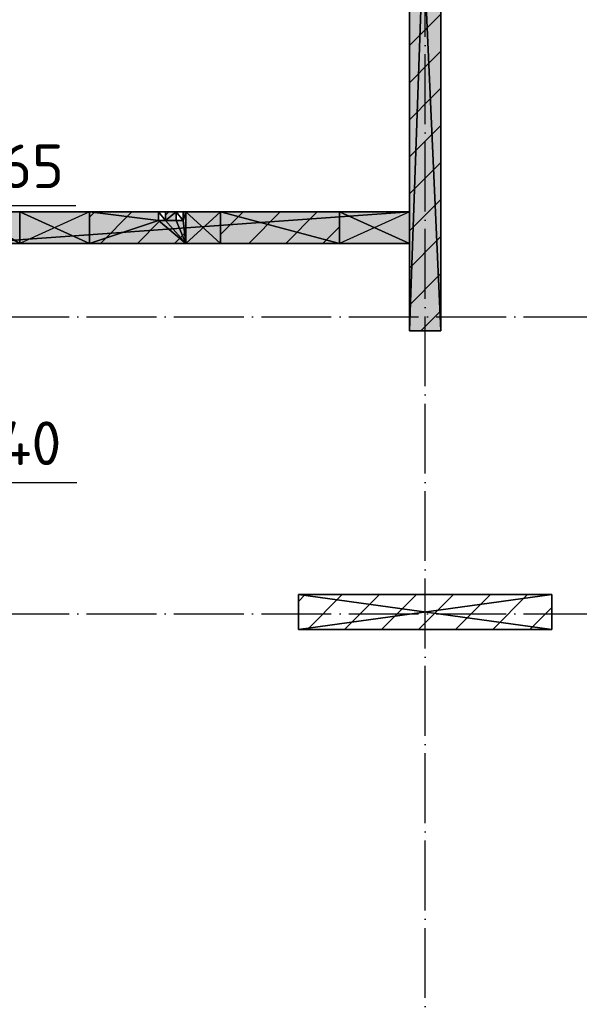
# Model space of a CAD drawing. Header units: millimetres. Extents: x 40580 to 559114, y -343730 to 81020.
# Tile 142 of 256: x 249125 to 252327, y -76028 to -70393. Entities that reach past the tile are written whole.
import ezdxf

# ---------------------------------------------------------------- set-up
doc = ezdxf.new("R2010")
doc.units = ezdxf.units.MM
doc.linetypes.add('______11', pattern=[500, 400, -50, 0, -50])
doc.linetypes.add('______5', pattern=[1100, 800, -100, 100, -100])
for name, color, linetype in [('_________2_', 7, 'Continuous'), ('____________', 7, 'Continuous'), ('_________________1_', 7, 'Continuous'), ('___________________', 253, '______5'), ('__________________________', 22, 'Continuous'), ('Тонкие', 7, 'Continuous')]:
    doc.layers.add(name, color=color, linetype=linetype)
doc.styles.add('ISOCPEUR', font='isocpeur.ttf')
doc.dimstyles.new('СПДС', dxfattribs={"dimscale": 125, "dimtxt": 250, "dimasz": 50, "dimexe": 50, "dimexo": 10, "dimgap": 100, "dimtad": 1, "dimdec": 0, "dimtxsty": 'ISOCPEUR', "dimblk": 'OBLIQUE', "dimcen": 50, "dimdle": 50, "dimadec": 0, "dimazin": 2, "dimtfac": 0.75, "dimtdec": 0, "dimtmove": 1, "dimatfit": 3, "dimfxl": 1, "dimtfill": 1, "dimtolj": 1, "dimarcsym": 1})

# ---------------------------------------------------------------- blocks, each defined once
blk = doc.blocks.new('_OBLIQUE')
at = {"color": 0, "linetype": 'ByBlock'}
blk.add_line((-0.5, -0.5), (0.5, 0.5), dxfattribs=at)
blk = doc.blocks.new('*D19184')
at = {"layer": 'Defpoints', "color": 0}
for p in [(248204.7, -71928.1), (248644.7, -71993.1), (248644.7, -73042.1)]:
    blk.add_point(p, dxfattribs=at)
at = {"layer": 'Тонкие', "color": 0, "lineweight": -2}
for p, q in [((248204.7, -71938.1), (248204.7, -73092.1)), ((248644.7, -72003.1), (248644.7, -73092.1)), ((248154.7, -73042.1), (248694.7, -73042.1)), ((248644.7, -73042.1), (249452, -73042.1))]:
    blk.add_line(p, q, dxfattribs=at)
at = {"layer": 'Тонкие', "color": 0, "lineweight": -2, "xscale": 50, "yscale": 50, "zscale": 50, "rotation": 180}
blk.add_blockref('_OBLIQUE', (248204.7, -73042.1), dxfattribs=at)
at = {"layer": 'Тонкие', "color": 0, "lineweight": -2, "xscale": 50, "yscale": 50, "zscale": 50}
blk.add_blockref('_OBLIQUE', (248644.7, -73042.1), dxfattribs=at)
at = {"layer": 'Тонкие', "color": 0, "insert": (249089.5, -72817.1), "char_height": 250, "attachment_point": 5, "style": 'ISOCPEUR', "bg_fill": 3, "box_fill_scale": 1.1, "bg_fill_color": 256, "bg_fill_true_color": 13158600, "bg_fill_transparency": 0}
blk.add_mtext('\\A1;440', dxfattribs=at)
blk = doc.blocks.new('*D19190')
at = {"layer": 'Defpoints', "color": 0}
for p in [(248279.7, -71478.1), (248644.7, -71457.3), (248644.7, -71536.5)]:
    blk.add_point(p, dxfattribs=at)
at = {"layer": 'Тонкие', "color": 0, "lineweight": -2}
for p, q in [((248279.7, -71468.1), (248279.7, -71407.3)), ((248644.7, -71526.5), (248644.7, -71407.3)), ((248229.7, -71457.3), (248694.7, -71457.3)), ((248644.7, -71457.3), (249445.5, -71457.3))]:
    blk.add_line(p, q, dxfattribs=at)
at = {"layer": 'Тонкие', "color": 0, "lineweight": -2, "xscale": 50, "yscale": 50, "zscale": 50, "rotation": 180}
blk.add_blockref('_OBLIQUE', (248279.7, -71457.3), dxfattribs=at)
at = {"layer": 'Тонкие', "color": 0, "lineweight": -2, "xscale": 50, "yscale": 50, "zscale": 50}
blk.add_blockref('_OBLIQUE', (248644.7, -71457.3), dxfattribs=at)
at = {"layer": 'Тонкие', "color": 0, "insert": (249108, -71232.3), "char_height": 250, "attachment_point": 5, "style": 'ISOCPEUR', "bg_fill": 3, "box_fill_scale": 1.1, "bg_fill_color": 256, "bg_fill_true_color": 13158600, "bg_fill_transparency": 0}
blk.add_mtext('\\A1;365', dxfattribs=at)

msp = doc.modelspace()

# ---------------------------------------------------------------- hatches: boundary and pattern name
at = {"layer": '____________', "linetype": 'Continuous'}
h = msp.add_hatch(color=9, dxfattribs=at)
h.paths.add_polyline_path([(251534.7, -72173.1), (251534.7, -68193.1), (251393.6, -68193.1), (251354.7, -68193.1), (251354.7, -72173.1)])
h.paths.add_polyline_path([(251354.7, -67093.1), (251354.7, -67193.1), (251358.2, -67193.1)])
h.paths.add_polyline_path([(251358.2, -67193.1), (251534.7, -67193.1), (251534.7, -67093.1), (251354.7, -67093.1)])
h = msp.add_hatch(color=9, dxfattribs=at)
h.paths.add_polyline_path([(250274.7, -71673.1), (250954.7, -71673.1), (250954.7, -71493.1), (250274.7, -71493.1)])
h.paths.add_polyline_path([(249124.7, -71673.1), (249124.7, -71493.1), (248824.7, -71493.1), (248824.7, -71673.1)])
h.paths.add_polyline_path([(250074.7, -71673.1), (250074.7, -71493.1), (250059.7, -71493.1), (250059.7, -71543.1), (250019.7, -71543.1), (250019.7, -71493.1), (249959.7, -71493.1), (249959.7, -71543.1), (249919.7, -71543.1), (249919.7, -71493.1), (249524.7, -71493.1), (249524.7, -71673.1)])

# ---------------------------------------------------------------- linework, layer by layer
at = {"layer": '_________2_', "color": 253, "linetype": '______11'}
for p, q in [((250719.6, -73722.2), (250758.7, -73683.2)), ((250983, -73883.2), (251183, -73683.2)), ((251407.2, -73883.2), (251607.2, -73683.2)), ((251831.5, -73883.2), (252031.5, -73683.2))]:
    msp.add_line(p, q, dxfattribs=at)
at = {"layer": '_________2_', "color": 253, "linetype": '______5'}
for p, q in [((250770.9, -73883.2), (250970.9, -73683.2)), ((251195.1, -73883.2), (251395.1, -73683.2)), ((251619.4, -73883.2), (251819.4, -73683.2)), ((252043.6, -73883.2), (252169.6, -73757.1))]:
    msp.add_line(p, q, dxfattribs=at)
at = {"layer": '____________', "color": 253, "linetype": '______11'}
for p, q in [((249524.7, -71523.1), (249554.6, -71493.1)), ((249959.7, -71512.4), (249978.9, -71493.1)), ((250274.7, -71621.6), (250403.1, -71493.1)), ((250647.4, -71673.1), (250827.4, -71493.1))]:
    msp.add_line(p, q, dxfattribs=at)
at = {"layer": '____________', "color": 253, "linetype": '______5'}
for p, q in [((250435.3, -71673.1), (250615.3, -71493.1)), ((250859.5, -71673.1), (250954.7, -71578))]:
    msp.add_line(p, q, dxfattribs=at)
at = {"layer": '____________', "color": 253, "linetype": '______11'}
for points in [[(251354.7, -70541.6), (251472.7, -70423.6), (251472.7, -70423.6), (251534.7, -70361.6)], [(251354.7, -70965.9), (251487.2, -70833.4), (251487.2, -70833.4), (251534.7, -70785.9)], [(251354.7, -71390.2), (251501.7, -71243.1), (251501.7, -71243.1), (251534.7, -71210.2)], [(249798.9, -71673.1), (249798.9, -71673.1), (249928.9, -71543.1)], [(251354.7, -71814.4), (251516.2, -71652.9), (251516.2, -71652.9), (251534.7, -71634.4)], [(251420.2, -72173.1), (251530.7, -72062.6), (251530.7, -72062.6), (251534.7, -72058.7)]]:
    msp.add_lwpolyline(points, dxfattribs=at)
at = {"layer": '____________', "color": 253, "linetype": '______5'}
for points in [[(251354.7, -70753.8), (251479.9, -70628.5), (251479.9, -70628.5), (251534.7, -70573.8)], [(251354.7, -71178), (251494.4, -71038.2), (251494.4, -71038.2), (251534.7, -70998)], [(251354.7, -71602.3), (251509, -71448), (251509, -71448), (251534.7, -71422.3)], [(249586.7, -71673.1), (249586.7, -71673.1), (249766.7, -71493.1)], [(250011, -71673.1), (250011, -71673.1), (250074.7, -71609.5)], [(251354.7, -72026.6), (251523.5, -71857.7), (251523.5, -71857.7), (251534.7, -71846.6)]]:
    msp.add_lwpolyline(points, dxfattribs=at)
at = {"layer": '_________________1_', "color": 212, "linetype": 'Continuous'}
for p, q in [((250274.7, -71493.1), (250074.7, -71493.1)), ((250074.7, -71493.1), (250074.7, -71673.1)), ((250074.7, -71493.1), (250274.7, -71673.1)), ((250074.7, -71673.1), (250274.7, -71493.1)), ((250274.7, -71673.1), (250274.7, -71493.1)), ((250074.7, -71673.1), (250274.7, -71673.1))]:
    msp.add_line(p, q, dxfattribs=at)
at = {"layer": '_________________1_', "color": 6, "linetype": 'Continuous'}
for points in [[(250074.7, -71673.1), (250074.7, -71493.1), (250274.7, -71673.1)], [(250274.7, -71673.1), (250074.7, -71493.1), (250274.7, -71493.1)]]:
    msp.add_solid(points, dxfattribs=at)
at = {"layer": '___________________', "color": 253, "linetype": '______11'}
for p, q in [((251444.7, -83493.1), (251444.7, -63293.1)), ((251444.7, -83493.1), (251444.7, -63293.1)), ((235004.7, -72093.1), (282084.7, -72093.1)), ((235004.7, -72093.1), (282084.7, -72093.1)), ((235004.7, -73793.1), (282084.7, -73793.1)), ((235004.7, -73793.1), (282084.7, -73793.1))]:
    msp.add_line(p, q, dxfattribs=at)
at = {"layer": '__________________________', "color": 180, "linetype": 'Continuous'}
for p, q in [((249524.7, -71493.1), (249124.7, -71493.1)), ((249124.7, -71493.1), (249124.7, -71673.1)), ((249524.7, -71673.1), (249124.7, -71493.1)), ((249524.7, -71493.1), (249124.7, -71673.1)), ((249524.7, -71673.1), (249524.7, -71493.1)), ((251354.7, -71493.1), (250954.7, -71493.1)), ((250954.7, -71493.1), (250954.7, -71673.1)), ((251354.7, -71673.1), (250954.7, -71493.1)), ((251354.7, -71493.1), (250954.7, -71673.1)), ((251354.7, -71673.1), (251354.7, -71493.1)), ((249124.7, -71673.1), (249524.7, -71673.1)), ((250954.7, -71673.1), (251354.7, -71673.1))]:
    msp.add_line(p, q, dxfattribs=at)
at = {"layer": '__________________________', "color": 171, "linetype": 'Continuous'}
for points in [[(249124.7, -71673.1), (249124.7, -71493.1), (249524.7, -71673.1)], [(249524.7, -71673.1), (249124.7, -71493.1), (249524.7, -71493.1)], [(250954.7, -71673.1), (250954.7, -71493.1), (251354.7, -71673.1)], [(251354.7, -71673.1), (250954.7, -71493.1), (251354.7, -71493.1)]]:
    msp.add_solid(points, dxfattribs=at)

# ---------------------------------------------------------------- meshes
at = {"layer": '_________2_'}
mesh = msp.add_polyface(dxfattribs=at)
corners = [(252169.6, -73683.2, -3800), (250719.6, -73683.2, -3800), (250719.6, -73683.2, -350), (252169.6, -73683.2, -350)]
mesh.append_faces([[corners[k] for k in face] for face in [(1, 2, 0)]], dxfattribs={"vtx1": -1})
mesh.append_faces([[corners[k] for k in face] for face in [(2, 3, 0)]], dxfattribs={"vtx2": -1})
mesh = msp.add_polyface(dxfattribs=at)
corners = [(250719.6, -73683.2, -3800), (250719.6, -73883.2, -3800), (250719.6, -73883.2, -350), (250719.6, -73683.2, -350)]
mesh.append_faces([[corners[k] for k in face] for face in [(1, 2, 0)]], dxfattribs={"vtx1": -1})
mesh.append_faces([[corners[k] for k in face] for face in [(2, 3, 0)]], dxfattribs={"vtx2": -1})
mesh = msp.add_polyface(dxfattribs=at)
corners = [(250719.6, -73683.2, -350), (250719.6, -73883.2, -350), (252169.6, -73883.2, -350), (252169.6, -73683.2, -350)]
mesh.append_faces([[corners[k] for k in face] for face in [(1, 2, 0)]], dxfattribs={"vtx1": -1})
mesh.append_faces([[corners[k] for k in face] for face in [(2, 3, 0)]], dxfattribs={"vtx2": -1})
mesh = msp.add_polyface(dxfattribs=at)
corners = [(250719.6, -73883.2, -3800), (250719.6, -73683.2, -3800), (252169.6, -73683.2, -3800), (252169.6, -73883.2, -3800)]
mesh.append_faces([[corners[k] for k in face] for face in [(1, 2, 0)]], dxfattribs={"vtx1": -1})
mesh.append_faces([[corners[k] for k in face] for face in [(2, 3, 0)]], dxfattribs={"vtx2": -1})
mesh = msp.add_polyface(dxfattribs=at)
corners = [(252169.6, -73883.2, -3800), (252169.6, -73683.2, -3800), (252169.6, -73683.2, -350), (252169.6, -73883.2, -350)]
mesh.append_faces([[corners[k] for k in face] for face in [(1, 2, 0)]], dxfattribs={"vtx1": -1})
mesh.append_faces([[corners[k] for k in face] for face in [(2, 3, 0)]], dxfattribs={"vtx2": -1})
mesh = msp.add_polyface(dxfattribs=at)
corners = [(250719.6, -73883.2, -3800), (252169.6, -73883.2, -3800), (252169.6, -73883.2, -350), (250719.6, -73883.2, -350)]
mesh.append_faces([[corners[k] for k in face] for face in [(1, 2, 0)]], dxfattribs={"vtx1": -1})
mesh.append_faces([[corners[k] for k in face] for face in [(2, 3, 0)]], dxfattribs={"vtx2": -1})
at = {"layer": '____________', "color": 7, "linetype": 'Continuous'}
mesh = msp.add_polyface(dxfattribs=at)
corners = [(251354.7, -67093.1, -650), (251354.7, -66593.1, -650), (251354.7, -66593.1, -3800), (251354.7, -67193.1, -3800), (251354.7, -67193.1, -1600), (251354.7, -68193.1, -1600), (251354.7, -68193.1, -3800), (251354.7, -72173.1, -3800), (251354.7, -72173.1, -350), (251354.7, -67093.1, -350)]
mesh.append_faces([[corners[k] for k in face] for face in [(8, 0, 5)]], dxfattribs={"vtx0": -1, "vtx1": -1, "vtx2": -1, "color": 7})
mesh.append_faces([[corners[k] for k in face] for face in [(1, 2, 4), (0, 1, 4), (4, 5, 0), (5, 6, 8)]], dxfattribs={"vtx1": -1, "vtx2": -1, "color": 7})
mesh.append_faces([[corners[k] for k in face] for face in [(8, 9, 0), (2, 3, 4), (6, 7, 8)]], dxfattribs={"vtx2": -1, "color": 7})
mesh = msp.add_polyface(dxfattribs=at)
corners = [(251534.7, -67093.1, -350), (251534.7, -72173.1, -350), (251534.7, -72173.1, -3800), (251534.7, -68193.1, -3800), (251534.7, -68193.1, -1600), (251534.7, -67193.1, -1600), (251534.7, -67193.1, -3800), (251534.7, -66593.1, -3800), (251534.7, -66593.1, -650), (251534.7, -67093.1, -650)]
mesh.append_faces([[corners[k] for k in face] for face in [(4, 9, 1)]], dxfattribs={"vtx0": -1, "vtx1": -1, "vtx2": -1, "color": 7})
mesh.append_faces([[corners[k] for k in face] for face in [(6, 7, 9), (5, 6, 9), (1, 2, 4), (4, 5, 9)]], dxfattribs={"vtx1": -1, "vtx2": -1, "color": 7})
mesh.append_faces([[corners[k] for k in face] for face in [(7, 8, 9), (2, 3, 4), (9, 0, 1)]], dxfattribs={"vtx2": -1, "color": 7})
mesh = msp.add_polyface(dxfattribs=at)
corners = [(251354.7, -72173.1, -350), (251534.7, -72173.1, -350), (251534.7, -67093.1, -350), (251354.7, -67093.1, -350)]
mesh.append_faces([[corners[k] for k in face] for face in [(1, 2, 0)]], dxfattribs={"vtx1": -1, "color": 7})
mesh.append_faces([[corners[k] for k in face] for face in [(2, 3, 0)]], dxfattribs={"vtx2": -1, "color": 7})
mesh = msp.add_polyface(dxfattribs=at)
corners = [(251534.7, -72173.1, -3800), (251354.7, -72173.1, -3800), (251354.7, -68193.1, -3800), (251534.7, -68193.1, -3800)]
mesh.append_faces([[corners[k] for k in face] for face in [(1, 2, 0)]], dxfattribs={"vtx1": -1, "color": 7})
mesh.append_faces([[corners[k] for k in face] for face in [(2, 3, 0)]], dxfattribs={"vtx2": -1, "color": 7})
mesh = msp.add_polyface(dxfattribs=at)
corners = [(249124.7, -71493.1, -750), (249524.7, -71493.1, -750), (249524.7, -71493.1, -350), (249919.7, -71493.1, -350), (249919.7, -71493.1, -650), (249959.7, -71493.1, -650), (249959.7, -71493.1, -350), (250019.7, -71493.1, -350), (250019.7, -71493.1, -650), (250059.7, -71493.1, -650), (250059.7, -71493.1, -350), (250074.7, -71493.1, -350), (250074.7, -71493.1, -650), (250274.7, -71493.1, -650), (250274.7, -71493.1, -350), (250954.7, -71493.1, -350), (250954.7, -71493.1, -550), (251354.7, -71493.1, -550), (251354.7, -71493.1, -3800), (248824.7, -71493.1, -3800), (248824.7, -71493.1, -350), (249124.7, -71493.1, -350)]
mesh.append_faces([[corners[k] for k in face] for face in [(1, 4, 19), (5, 8, 19), (9, 12, 19), (13, 16, 19)]], dxfattribs={"vtx0": -1, "vtx1": -1, "vtx2": -1, "color": 7})
mesh.append_faces([[corners[k] for k in face] for face in [(19, 20, 0), (0, 1, 19), (1, 2, 4), (4, 5, 19), (5, 6, 8), (8, 9, 19), (9, 10, 12), (12, 13, 19), (13, 14, 16), (16, 17, 19)]], dxfattribs={"vtx1": -1, "vtx2": -1, "color": 7})
mesh.append_faces([[corners[k] for k in face] for face in [(20, 21, 0), (2, 3, 4), (6, 7, 8), (10, 11, 12), (14, 15, 16), (17, 18, 19)]], dxfattribs={"vtx2": -1, "color": 7})
mesh = msp.add_polyface(dxfattribs=at)
corners = [(248824.7, -71493.1, -350), (248824.7, -71673.1, -350), (249124.7, -71673.1, -350), (249124.7, -71493.1, -350)]
mesh.append_faces([[corners[k] for k in face] for face in [(1, 2, 0)]], dxfattribs={"vtx1": -1, "color": 7})
mesh.append_faces([[corners[k] for k in face] for face in [(2, 3, 0)]], dxfattribs={"vtx2": -1, "color": 7})
mesh = msp.add_polyface(dxfattribs=at)
corners = [(248824.7, -71673.1, -3800), (248824.7, -71493.1, -3800), (251354.7, -71493.1, -3800), (251354.7, -71673.1, -3800)]
mesh.append_faces([[corners[k] for k in face] for face in [(1, 2, 0)]], dxfattribs={"vtx1": -1, "color": 7})
mesh.append_faces([[corners[k] for k in face] for face in [(2, 3, 0)]], dxfattribs={"vtx2": -1, "color": 7})
mesh = msp.add_polyface(dxfattribs=at)
corners = [(249124.7, -71493.1, -350), (249124.7, -71673.1, -350), (249124.7, -71673.1, -750), (249124.7, -71493.1, -750)]
mesh.append_faces([[corners[k] for k in face] for face in [(1, 2, 0)]], dxfattribs={"vtx1": -1, "color": 7})
mesh.append_faces([[corners[k] for k in face] for face in [(2, 3, 0)]], dxfattribs={"vtx2": -1, "color": 7})
mesh = msp.add_polyface(dxfattribs=at)
corners = [(249524.7, -71673.1, -750), (249524.7, -71493.1, -750), (249124.7, -71493.1, -750), (249124.7, -71673.1, -750)]
mesh.append_faces([[corners[k] for k in face] for face in [(1, 2, 0)]], dxfattribs={"vtx1": -1, "color": 7})
mesh.append_faces([[corners[k] for k in face] for face in [(2, 3, 0)]], dxfattribs={"vtx2": -1, "color": 7})
mesh = msp.add_polyface(dxfattribs=at)
corners = [(249524.7, -71673.1, -350), (249524.7, -71493.1, -350), (249524.7, -71493.1, -750), (249524.7, -71673.1, -750)]
mesh.append_faces([[corners[k] for k in face] for face in [(1, 2, 0)]], dxfattribs={"vtx1": -1, "color": 7})
mesh.append_faces([[corners[k] for k in face] for face in [(2, 3, 0)]], dxfattribs={"vtx2": -1, "color": 7})
mesh = msp.add_polyface(dxfattribs=at)
corners = [(250059.7, -71493.1, -350), (250059.7, -71543.1, -350), (250019.7, -71543.1, -350), (250019.7, -71493.1, -350), (249959.7, -71493.1, -350), (249959.7, -71543.1, -350), (249919.7, -71543.1, -350), (249919.7, -71493.1, -350), (249524.7, -71493.1, -350), (249524.7, -71673.1, -350), (250074.7, -71673.1, -350), (250074.7, -71493.1, -350)]
mesh.append_faces([[corners[k] for k in face] for face in [(2, 5, 10)]], dxfattribs={"vtx0": -1, "vtx1": -1, "vtx2": -1, "color": 7})
mesh.append_faces([[corners[k] for k in face] for face in [(10, 11, 1), (1, 2, 10), (2, 3, 5), (5, 6, 10), (9, 10, 6), (8, 9, 6)]], dxfattribs={"vtx1": -1, "vtx2": -1, "color": 7})
mesh.append_faces([[corners[k] for k in face] for face in [(11, 0, 1), (3, 4, 5), (6, 7, 8)]], dxfattribs={"vtx2": -1, "color": 7})
mesh = msp.add_polyface(dxfattribs=at)
corners = [(249919.7, -71493.1, -350), (249919.7, -71543.1, -350), (249919.7, -71543.1, -650), (249919.7, -71493.1, -650)]
mesh.append_faces([[corners[k] for k in face] for face in [(1, 2, 0)]], dxfattribs={"vtx1": -1, "color": 7})
mesh.append_faces([[corners[k] for k in face] for face in [(2, 3, 0)]], dxfattribs={"vtx2": -1, "color": 7})
mesh = msp.add_polyface(dxfattribs=at)
corners = [(249959.7, -71543.1, -650), (249959.7, -71493.1, -650), (249919.7, -71493.1, -650), (249919.7, -71543.1, -650)]
mesh.append_faces([[corners[k] for k in face] for face in [(1, 2, 0)]], dxfattribs={"vtx1": -1, "color": 7})
mesh.append_faces([[corners[k] for k in face] for face in [(2, 3, 0)]], dxfattribs={"vtx2": -1, "color": 7})
mesh = msp.add_polyface(dxfattribs=at)
corners = [(249959.7, -71543.1, -350), (249959.7, -71493.1, -350), (249959.7, -71493.1, -650), (249959.7, -71543.1, -650)]
mesh.append_faces([[corners[k] for k in face] for face in [(1, 2, 0)]], dxfattribs={"vtx1": -1, "color": 7})
mesh.append_faces([[corners[k] for k in face] for face in [(2, 3, 0)]], dxfattribs={"vtx2": -1, "color": 7})
mesh = msp.add_polyface(dxfattribs=at)
corners = [(250019.7, -71493.1, -350), (250019.7, -71543.1, -350), (250019.7, -71543.1, -650), (250019.7, -71493.1, -650)]
mesh.append_faces([[corners[k] for k in face] for face in [(1, 2, 0)]], dxfattribs={"vtx1": -1, "color": 7})
mesh.append_faces([[corners[k] for k in face] for face in [(2, 3, 0)]], dxfattribs={"vtx2": -1, "color": 7})
mesh = msp.add_polyface(dxfattribs=at)
corners = [(250059.7, -71543.1, -650), (250059.7, -71493.1, -650), (250019.7, -71493.1, -650), (250019.7, -71543.1, -650)]
mesh.append_faces([[corners[k] for k in face] for face in [(1, 2, 0)]], dxfattribs={"vtx1": -1, "color": 7})
mesh.append_faces([[corners[k] for k in face] for face in [(2, 3, 0)]], dxfattribs={"vtx2": -1, "color": 7})
mesh = msp.add_polyface(dxfattribs=at)
corners = [(250059.7, -71543.1, -350), (250059.7, -71493.1, -350), (250059.7, -71493.1, -650), (250059.7, -71543.1, -650)]
mesh.append_faces([[corners[k] for k in face] for face in [(1, 2, 0)]], dxfattribs={"vtx1": -1, "color": 7})
mesh.append_faces([[corners[k] for k in face] for face in [(2, 3, 0)]], dxfattribs={"vtx2": -1, "color": 7})
mesh = msp.add_polyface(dxfattribs=at)
corners = [(250074.7, -71493.1, -350), (250074.7, -71673.1, -350), (250074.7, -71673.1, -650), (250074.7, -71493.1, -650)]
mesh.append_faces([[corners[k] for k in face] for face in [(1, 2, 0)]], dxfattribs={"vtx1": -1, "color": 7})
mesh.append_faces([[corners[k] for k in face] for face in [(2, 3, 0)]], dxfattribs={"vtx2": -1, "color": 7})
mesh = msp.add_polyface(dxfattribs=at)
corners = [(250274.7, -71673.1, -650), (250274.7, -71493.1, -650), (250074.7, -71493.1, -650), (250074.7, -71673.1, -650)]
mesh.append_faces([[corners[k] for k in face] for face in [(1, 2, 0)]], dxfattribs={"vtx1": -1, "color": 7})
mesh.append_faces([[corners[k] for k in face] for face in [(2, 3, 0)]], dxfattribs={"vtx2": -1, "color": 7})
mesh = msp.add_polyface(dxfattribs=at)
corners = [(250274.7, -71673.1, -350), (250274.7, -71493.1, -350), (250274.7, -71493.1, -650), (250274.7, -71673.1, -650)]
mesh.append_faces([[corners[k] for k in face] for face in [(1, 2, 0)]], dxfattribs={"vtx1": -1, "color": 7})
mesh.append_faces([[corners[k] for k in face] for face in [(2, 3, 0)]], dxfattribs={"vtx2": -1, "color": 7})
mesh = msp.add_polyface(dxfattribs=at)
corners = [(250274.7, -71493.1, -350), (250274.7, -71673.1, -350), (250954.7, -71673.1, -350), (250954.7, -71493.1, -350)]
mesh.append_faces([[corners[k] for k in face] for face in [(1, 2, 0)]], dxfattribs={"vtx1": -1, "color": 7})
mesh.append_faces([[corners[k] for k in face] for face in [(2, 3, 0)]], dxfattribs={"vtx2": -1, "color": 7})
mesh = msp.add_polyface(dxfattribs=at)
corners = [(250954.7, -71493.1, -350), (250954.7, -71673.1, -350), (250954.7, -71673.1, -550), (250954.7, -71493.1, -550)]
mesh.append_faces([[corners[k] for k in face] for face in [(1, 2, 0)]], dxfattribs={"vtx1": -1, "color": 7})
mesh.append_faces([[corners[k] for k in face] for face in [(2, 3, 0)]], dxfattribs={"vtx2": -1, "color": 7})
mesh = msp.add_polyface(dxfattribs=at)
corners = [(251354.7, -71673.1, -550), (251354.7, -71493.1, -550), (250954.7, -71493.1, -550), (250954.7, -71673.1, -550)]
mesh.append_faces([[corners[k] for k in face] for face in [(1, 2, 0)]], dxfattribs={"vtx1": -1, "color": 7})
mesh.append_faces([[corners[k] for k in face] for face in [(2, 3, 0)]], dxfattribs={"vtx2": -1, "color": 7})
mesh = msp.add_polyface(dxfattribs=at)
corners = [(251354.7, -71673.1, -3800), (251354.7, -71493.1, -3800), (251354.7, -71493.1, -550), (251354.7, -71673.1, -550)]
mesh.append_faces([[corners[k] for k in face] for face in [(1, 2, 0)]], dxfattribs={"vtx1": -1, "color": 7})
mesh.append_faces([[corners[k] for k in face] for face in [(2, 3, 0)]], dxfattribs={"vtx2": -1, "color": 7})
mesh = msp.add_polyface(dxfattribs=at)
corners = [(249919.7, -71543.1, -350), (249959.7, -71543.1, -350), (249959.7, -71543.1, -650), (249919.7, -71543.1, -650)]
mesh.append_faces([[corners[k] for k in face] for face in [(1, 2, 0)]], dxfattribs={"vtx1": -1, "color": 7})
mesh.append_faces([[corners[k] for k in face] for face in [(2, 3, 0)]], dxfattribs={"vtx2": -1, "color": 7})
mesh = msp.add_polyface(dxfattribs=at)
corners = [(250019.7, -71543.1, -350), (250059.7, -71543.1, -350), (250059.7, -71543.1, -650), (250019.7, -71543.1, -650)]
mesh.append_faces([[corners[k] for k in face] for face in [(1, 2, 0)]], dxfattribs={"vtx1": -1, "color": 7})
mesh.append_faces([[corners[k] for k in face] for face in [(2, 3, 0)]], dxfattribs={"vtx2": -1, "color": 7})
mesh = msp.add_polyface(dxfattribs=at)
corners = [(250954.7, -71673.1, -350), (250274.7, -71673.1, -350), (250274.7, -71673.1, -650), (250074.7, -71673.1, -650), (250074.7, -71673.1, -350), (249524.7, -71673.1, -350), (249524.7, -71673.1, -750), (249124.7, -71673.1, -750), (249124.7, -71673.1, -350), (248824.7, -71673.1, -350), (248824.7, -71673.1, -3800), (251354.7, -71673.1, -3800), (251354.7, -71673.1, -550), (250954.7, -71673.1, -550)]
mesh.append_faces([[corners[k] for k in face] for face in [(2, 6, 12)]], dxfattribs={"vtx0": -1, "vtx1": -1, "vtx2": -1, "color": 7})
mesh.append_faces([[corners[k] for k in face] for face in [(7, 9, 10)]], dxfattribs={"vtx0": -1, "vtx2": -1, "color": 7})
mesh.append_faces([[corners[k] for k in face] for face in [(12, 13, 2), (2, 3, 6), (3, 4, 6), (11, 12, 6), (10, 11, 6), (6, 7, 10), (13, 0, 2)]], dxfattribs={"vtx1": -1, "vtx2": -1, "color": 7})
mesh.append_faces([[corners[k] for k in face] for face in [(4, 5, 6), (7, 8, 9), (0, 1, 2)]], dxfattribs={"vtx2": -1, "color": 7})
mesh = msp.add_polyface(dxfattribs=at)
corners = [(251354.7, -72173.1, -3800), (251534.7, -72173.1, -3800), (251534.7, -72173.1, -350), (251354.7, -72173.1, -350)]
mesh.append_faces([[corners[k] for k in face] for face in [(1, 2, 0)]], dxfattribs={"vtx1": -1, "color": 7})
mesh.append_faces([[corners[k] for k in face] for face in [(2, 3, 0)]], dxfattribs={"vtx2": -1, "color": 7})

# ---------------------------------------------------------------- next in the draw order: dimensions: what is measured, and where the dimension line sits
at = {"layer": 'Тонкие'}
for base, p1, p2, picture, middle in [((248644.7, -71457.3, -700), (248279.7, -71478.1, -700), (248644.7, -71536.5, -700), '*D19190', (249108, -71408, -700)), ((248644.7, -73042.1, -350), (248204.7, -71928.1, -350), (248644.7, -71993.1, -350), '*D19184', (249089.5, -73059.9, -350))]:
    dim = msp.add_linear_dim(base=base, p1=p1, p2=p2, angle=0, dimstyle='СПДС', override={"dimscale": 1, "dimtxsty": 'ISOCPEUR'}, dxfattribs=at)
    dim.commit()
    dim.dimension.update_dxf_attribs({"geometry": picture, "text_midpoint": middle, "dimtype": 160})

doc.saveas('drawing.dxf')
